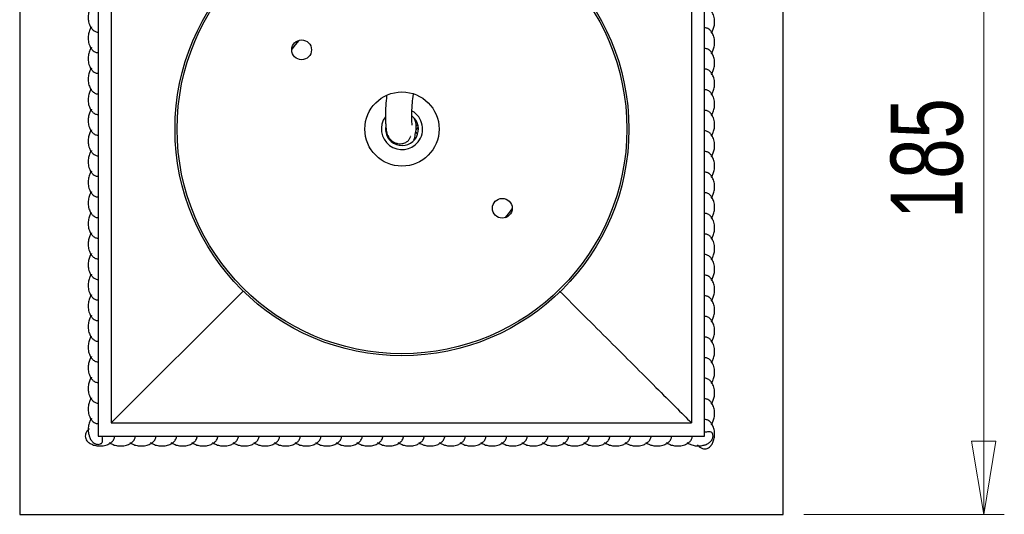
# Model space of a CAD drawing. Header units: millimetres. Extents: x 694 to 858, y 280 to 564.
# Tile 7 of 8: x 694 to 742, y 515 to 539. Entities that reach past the tile are written whole.
import ezdxf

# ---------------------------------------------------------------- set-up
doc = ezdxf.new("R2010")
doc.units = ezdxf.units.MM
doc.styles.add('SLDTEXTSTYLE0', font='TXT', dxfattribs={"width": 0.75})
doc.dimstyles.new('SLDDIMSTYLE0', dxfattribs={"dimtxt": 3.5, "dimasz": 3.556, "dimexe": 0, "dimexo": 0.0625, "dimgap": 0.875, "dimtad": 1, "dimdec": 0, "dimlfac": 5, "dimrnd": 1e-09, "dimzin": 12, "dimdsep": 46, "dimtxsty": 'SLDTEXTSTYLE0', "dimblk1": 'CLOSED', "dimblk2": 'CLOSED', "dimsah": 1, "dimcen": 0.09, "dimadec": 0, "dimazin": 3, "dimtfac": 1, "dimtdec": 0, "dimtofl": 0, "dimtmove": 0, "dimatfit": 3, "dimldrblk": 'CLOSED', "dimfxl": 0, "dimfrac": 2, "dimtolj": 1, "dimtzin": 12, "dimarcsym": 0})

# ---------------------------------------------------------------- blocks, each defined once
blk = doc.blocks.new('_Closed')
at = {"color": 0, "linetype": 'ByBlock', "lineweight": -2}
for p, q in [((-1, 0.166667), (0, 0)), ((-1, 0.166667), (-1, -0.166667)), ((0, 0), (-1, -0.166667)), ((0, 0), (-1, 0))]:
    blk.add_line(p, q, dxfattribs=at)
blk = doc.blocks.new('_D_2')
at = {"color": 7, "linetype": 'Continuous', "lineweight": 0}
for p, q in [((732.056, 551.96), (741.78, 551.96)), ((740.78, 514.96), (740.78, 551.96)), ((732.056, 514.96), (741.78, 514.96))]:
    blk.add_line(p, q, dxfattribs=at)
at = {"color": 7, "linetype": 'Continuous', "lineweight": 18, "xscale": 3.556, "yscale": 3.556}
for p, rotation in [((740.78, 551.96, -65.657), 90.00000000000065), ((740.78, 514.96, -65.657), 270.0000000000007)]:
    blk.add_blockref('_Closed', p, dxfattribs=dict(at, rotation=rotation))
at = {"color": 7, "linetype": 'Continuous', "lineweight": 18, "insert": (736.269, 529.289), "char_height": 3.5, "attachment_point": 1, "rotation": 90, "style": 'SLDTEXTSTYLE0'}
blk.add_mtext('185', dxfattribs=at)

msp = doc.modelspace()

# ---------------------------------------------------------------- linework, layer by layer
at = {"color": 7, "linetype": 'Continuous', "lineweight": 25}
for p, q in [((694.056, 551.96), (694.056, 514.96)), ((731.056, 514.96), (731.056, 551.96)), ((697.856, 548.16), (697.856, 518.76)), ((727.256, 518.76), (727.256, 548.16)), ((698.493, 547.524), (698.493, 519.397)), ((726.62, 547.524), (726.62, 519.397)), ((711.766, 533.586), (711.828, 533.543)), ((713.264, 533.613), (713.366, 533.718)), ((713.276, 533.809), (713.352, 533.878)), ((713.288, 533.669), (713.363, 533.745)), ((711.856, 533.463), (711.817, 533.428)), ((711.901, 533.36), (711.882, 533.305)), ((713.346, 533.424), (713.251, 533.519)), ((711.039, 532.732), (711.016, 532.699)), ((717.763, 529.561), (717.928, 529.779)), ((717.589, 529.35), (717.763, 529.561)), ((698.493, 519.397), (704.901, 525.805)), ((698.493, 519.397), (726.62, 519.397)), ((697.856, 518.76), (727.256, 518.76)), ((694.056, 514.96), (731.056, 514.96))]:
    msp.add_line(p, q, dxfattribs=at)
at = {"color": 7, "linetype": 'Continuous', "lineweight": 25, "flags": 128}
msp.add_lwpolyline([(707.581, 537.956), (707.406, 537.745), (707.241, 537.527)], dxfattribs=at)
at = {"color": 7, "linetype": 'Continuous', "lineweight": 25}
for centre, radius in [((712.585, 533.653), 11), ((712.585, 533.653), 10.9), ((707.72, 537.497), 0.48), ((712.585, 533.653), 1.8), ((717.449, 529.809), 0.48)]:
    msp.add_circle(centre, radius, dxfattribs=at)
for radius, start, end in [(1, 321.6829, 60.5316), (1, 143.3421, 321.6829), (0.8, 169.0289, 52.13)]:
    msp.add_arc((712.585, 533.653), radius, start, end, dxfattribs=at)
for points, knots in [([(697.541, 539.612), (697.533, 539.603), (697.485, 539.549), (697.427, 539.416), (697.374, 539.211), (697.37, 538.972), (697.418, 538.746), (697.507, 538.566), (697.604, 538.455), (697.693, 538.396), (697.771, 538.363), (697.827, 538.358), (697.856, 538.356)], [0, 0, 0, 0, 0.021964, 0.139227, 0.28464, 0.450749, 0.622429, 0.749892, 0.847464, 0.90172, 0.947871, 1, 1, 1, 1]), ([(727.571, 538.308), (727.579, 538.317), (727.628, 538.371), (727.685, 538.505), (727.739, 538.71), (727.743, 538.949), (727.695, 539.175), (727.606, 539.355), (727.509, 539.466), (727.42, 539.525), (727.341, 539.558), (727.286, 539.562), (727.256, 539.565)], [0, 0, 0, 0, 0.022998, 0.140136, 0.285396, 0.45133, 0.622828, 0.750156, 0.847625, 0.901823, 0.947926, 1, 1, 1, 1]), ([(697.541, 538.612), (697.533, 538.603), (697.485, 538.549), (697.427, 538.416), (697.374, 538.211), (697.37, 537.972), (697.418, 537.746), (697.507, 537.566), (697.604, 537.455), (697.693, 537.396), (697.771, 537.363), (697.827, 537.358), (697.856, 537.356)], [0, 0, 0, 0, 0.021964, 0.139227, 0.28464, 0.450749, 0.622429, 0.749892, 0.847464, 0.90172, 0.947871, 1, 1, 1, 1]), ([(727.571, 537.308), (727.579, 537.317), (727.628, 537.371), (727.685, 537.505), (727.739, 537.71), (727.743, 537.949), (727.695, 538.175), (727.606, 538.355), (727.509, 538.466), (727.42, 538.525), (727.341, 538.558), (727.286, 538.562), (727.256, 538.565)], [0, 0, 0, 0, 0.022998, 0.140136, 0.285396, 0.45133, 0.622828, 0.750156, 0.847625, 0.901823, 0.947926, 1, 1, 1, 1]), ([(697.541, 537.612), (697.533, 537.603), (697.485, 537.549), (697.427, 537.416), (697.374, 537.211), (697.37, 536.972), (697.418, 536.746), (697.507, 536.566), (697.604, 536.455), (697.693, 536.396), (697.771, 536.363), (697.827, 536.358), (697.856, 536.356)], [0, 0, 0, 0, 0.021964, 0.139227, 0.28464, 0.450749, 0.622429, 0.749892, 0.847464, 0.90172, 0.947871, 1, 1, 1, 1]), ([(727.571, 536.308), (727.579, 536.317), (727.628, 536.371), (727.685, 536.505), (727.739, 536.71), (727.743, 536.949), (727.695, 537.175), (727.606, 537.355), (727.509, 537.466), (727.42, 537.525), (727.341, 537.558), (727.286, 537.562), (727.256, 537.565)], [0, 0, 0, 0, 0.022998, 0.140136, 0.285396, 0.45133, 0.622828, 0.750156, 0.847625, 0.901823, 0.947926, 1, 1, 1, 1]), ([(697.541, 536.612), (697.533, 536.603), (697.485, 536.549), (697.427, 536.416), (697.374, 536.211), (697.37, 535.972), (697.418, 535.746), (697.507, 535.566), (697.604, 535.455), (697.693, 535.396), (697.771, 535.363), (697.827, 535.358), (697.856, 535.356)], [0, 0, 0, 0, 0.021964, 0.139227, 0.28464, 0.450749, 0.622429, 0.749892, 0.847464, 0.90172, 0.947871, 1, 1, 1, 1]), ([(727.571, 535.308), (727.579, 535.317), (727.628, 535.371), (727.685, 535.505), (727.739, 535.71), (727.743, 535.949), (727.695, 536.175), (727.606, 536.355), (727.509, 536.466), (727.42, 536.525), (727.341, 536.558), (727.286, 536.562), (727.256, 536.565)], [0, 0, 0, 0, 0.022998, 0.140136, 0.285396, 0.45133, 0.622828, 0.750156, 0.847625, 0.901823, 0.947926, 1, 1, 1, 1]), ([(697.541, 535.612), (697.533, 535.603), (697.485, 535.549), (697.427, 535.416), (697.374, 535.211), (697.37, 534.972), (697.418, 534.746), (697.507, 534.566), (697.604, 534.455), (697.693, 534.396), (697.771, 534.363), (697.827, 534.358), (697.856, 534.356)], [0, 0, 0, 0, 0.021964, 0.139227, 0.28464, 0.450749, 0.622429, 0.749892, 0.847464, 0.90172, 0.947871, 1, 1, 1, 1]), ([(727.571, 534.308), (727.579, 534.317), (727.628, 534.371), (727.685, 534.505), (727.739, 534.71), (727.743, 534.949), (727.695, 535.175), (727.606, 535.355), (727.509, 535.466), (727.42, 535.525), (727.341, 535.558), (727.286, 535.562), (727.256, 535.565)], [0, 0, 0, 0, 0.022998, 0.140136, 0.285396, 0.45133, 0.622828, 0.750156, 0.847625, 0.901823, 0.947926, 1, 1, 1, 1]), ([(711.843, 535.265), (711.826, 535.107), (711.791, 534.77), (711.785, 534.347), (711.79, 534.032), (711.803, 533.764), (711.825, 533.538), (711.896, 533.299), (712.046, 533.109), (712.2, 533.004), (712.359, 532.949), (712.518, 532.937), (712.641, 532.955), (712.78, 533.002), (712.89, 533.088), (712.961, 533.188), (713.011, 533.276), (713.007, 533.288), (713.005, 533.293)], [0, 0, 0, 0, 0.081786, 0.175032, 0.219135, 0.26303, 0.35099, 0.433348, 0.474286, 0.513503, 0.545242, 0.570978, 0.597441, 0.627723, 0.707351, 0.819541, 0.935445, 1, 1, 1, 1]), ([(713.076, 533.848), (713.077, 533.846), (713.083, 533.836), (713.074, 533.912), (713.068, 534.076), (713.064, 534.315), (713.07, 534.598), (713.085, 534.951), (713.125, 535.199), (713.149, 535.344)], [0, 0, 0, 0, 0.036536, 0.167386, 0.30494, 0.446131, 0.598401, 0.765488, 1, 1, 1, 1]), ([(697.541, 534.612), (697.533, 534.603), (697.485, 534.549), (697.427, 534.416), (697.374, 534.211), (697.37, 533.972), (697.418, 533.746), (697.507, 533.566), (697.604, 533.455), (697.693, 533.396), (697.771, 533.363), (697.827, 533.358), (697.856, 533.356)], [0, 0, 0, 0, 0.021964, 0.139227, 0.28464, 0.450749, 0.622429, 0.749892, 0.847464, 0.90172, 0.947871, 1, 1, 1, 1]), ([(727.571, 533.308), (727.579, 533.317), (727.628, 533.371), (727.685, 533.505), (727.739, 533.71), (727.743, 533.949), (727.695, 534.175), (727.606, 534.355), (727.509, 534.466), (727.42, 534.525), (727.341, 534.558), (727.286, 534.562), (727.256, 534.565)], [0, 0, 0, 0, 0.022998, 0.140136, 0.285396, 0.45133, 0.622828, 0.750156, 0.847625, 0.901823, 0.947926, 1, 1, 1, 1]), ([(713.168, 533.128), (713.191, 533.217), (713.24, 533.408), (713.279, 533.631), (713.28, 533.903), (713.215, 534.086), (713.151, 534.222), (713.078, 534.277), (713.066, 534.286)], [0, 0, 0, 0, 0.257255, 0.555307, 0.718499, 0.89534, 0.982555, 1, 1, 1, 1]), ([(697.541, 533.612), (697.533, 533.603), (697.485, 533.549), (697.427, 533.416), (697.374, 533.211), (697.37, 532.972), (697.418, 532.746), (697.507, 532.566), (697.604, 532.455), (697.693, 532.396), (697.771, 532.363), (697.827, 532.358), (697.856, 532.356)], [0, 0, 0, 0, 0.021964, 0.139227, 0.28464, 0.450749, 0.622429, 0.749892, 0.847464, 0.90172, 0.947871, 1, 1, 1, 1]), ([(727.571, 532.308), (727.579, 532.317), (727.628, 532.371), (727.685, 532.505), (727.739, 532.71), (727.743, 532.949), (727.695, 533.175), (727.606, 533.355), (727.509, 533.466), (727.42, 533.525), (727.341, 533.558), (727.286, 533.562), (727.256, 533.565)], [0, 0, 0, 0, 0.022998, 0.140136, 0.285396, 0.45133, 0.622828, 0.750156, 0.847625, 0.901823, 0.947926, 1, 1, 1, 1]), ([(697.541, 532.612), (697.533, 532.603), (697.485, 532.549), (697.427, 532.416), (697.374, 532.211), (697.37, 531.972), (697.418, 531.746), (697.507, 531.566), (697.604, 531.455), (697.693, 531.396), (697.771, 531.363), (697.827, 531.358), (697.856, 531.356)], [0, 0, 0, 0, 0.021964, 0.139227, 0.28464, 0.450749, 0.622429, 0.749892, 0.847464, 0.90172, 0.947871, 1, 1, 1, 1]), ([(727.571, 531.308), (727.579, 531.317), (727.628, 531.371), (727.685, 531.505), (727.739, 531.71), (727.743, 531.949), (727.695, 532.175), (727.606, 532.355), (727.509, 532.466), (727.42, 532.525), (727.341, 532.558), (727.286, 532.562), (727.256, 532.565)], [0, 0, 0, 0, 0.022998, 0.140136, 0.285396, 0.45133, 0.622828, 0.750156, 0.847625, 0.901823, 0.947926, 1, 1, 1, 1]), ([(697.541, 531.612), (697.533, 531.603), (697.485, 531.549), (697.427, 531.416), (697.374, 531.211), (697.37, 530.972), (697.418, 530.746), (697.507, 530.566), (697.604, 530.455), (697.693, 530.396), (697.771, 530.363), (697.827, 530.358), (697.856, 530.356)], [0, 0, 0, 0, 0.021964, 0.139227, 0.28464, 0.450749, 0.622429, 0.749892, 0.847464, 0.90172, 0.947871, 1, 1, 1, 1]), ([(727.571, 530.308), (727.579, 530.317), (727.628, 530.371), (727.685, 530.505), (727.739, 530.71), (727.743, 530.949), (727.695, 531.175), (727.606, 531.355), (727.509, 531.466), (727.42, 531.525), (727.341, 531.558), (727.286, 531.562), (727.256, 531.565)], [0, 0, 0, 0, 0.022998, 0.140136, 0.285396, 0.45133, 0.622828, 0.750156, 0.847625, 0.901823, 0.947926, 1, 1, 1, 1]), ([(697.541, 530.612), (697.533, 530.603), (697.485, 530.549), (697.427, 530.416), (697.374, 530.211), (697.37, 529.972), (697.418, 529.746), (697.507, 529.566), (697.604, 529.455), (697.693, 529.396), (697.771, 529.363), (697.827, 529.358), (697.856, 529.356)], [0, 0, 0, 0, 0.021964, 0.139227, 0.28464, 0.450749, 0.622429, 0.749892, 0.847464, 0.90172, 0.947871, 1, 1, 1, 1]), ([(727.571, 529.308), (727.579, 529.317), (727.628, 529.371), (727.685, 529.505), (727.739, 529.71), (727.743, 529.949), (727.695, 530.175), (727.606, 530.355), (727.509, 530.466), (727.42, 530.525), (727.341, 530.558), (727.286, 530.562), (727.256, 530.565)], [0, 0, 0, 0, 0.022998, 0.140136, 0.285396, 0.45133, 0.622828, 0.750156, 0.847625, 0.901823, 0.947926, 1, 1, 1, 1]), ([(697.541, 529.612), (697.533, 529.603), (697.485, 529.549), (697.427, 529.416), (697.374, 529.211), (697.37, 528.972), (697.418, 528.746), (697.507, 528.566), (697.604, 528.455), (697.693, 528.396), (697.771, 528.363), (697.827, 528.358), (697.856, 528.356)], [0, 0, 0, 0, 0.021964, 0.139227, 0.28464, 0.450749, 0.622429, 0.749892, 0.847464, 0.90172, 0.947871, 1, 1, 1, 1]), ([(727.571, 528.308), (727.579, 528.317), (727.628, 528.371), (727.685, 528.505), (727.739, 528.71), (727.743, 528.949), (727.695, 529.175), (727.606, 529.355), (727.509, 529.466), (727.42, 529.525), (727.341, 529.558), (727.286, 529.562), (727.256, 529.565)], [0, 0, 0, 0, 0.022998, 0.140136, 0.285396, 0.45133, 0.622828, 0.750156, 0.847625, 0.901823, 0.947926, 1, 1, 1, 1]), ([(697.541, 528.612), (697.533, 528.603), (697.485, 528.549), (697.427, 528.416), (697.374, 528.211), (697.37, 527.972), (697.418, 527.746), (697.507, 527.566), (697.604, 527.455), (697.693, 527.396), (697.771, 527.363), (697.827, 527.358), (697.856, 527.356)], [0, 0, 0, 0, 0.021964, 0.139227, 0.28464, 0.450749, 0.622429, 0.749892, 0.847464, 0.90172, 0.947871, 1, 1, 1, 1]), ([(727.571, 527.308), (727.579, 527.317), (727.628, 527.371), (727.685, 527.505), (727.739, 527.71), (727.743, 527.949), (727.695, 528.175), (727.606, 528.355), (727.509, 528.466), (727.42, 528.525), (727.341, 528.558), (727.286, 528.562), (727.256, 528.565)], [0, 0, 0, 0, 0.022998, 0.140136, 0.285396, 0.45133, 0.622828, 0.750156, 0.847625, 0.901823, 0.947926, 1, 1, 1, 1]), ([(697.541, 527.612), (697.533, 527.603), (697.485, 527.549), (697.427, 527.416), (697.374, 527.211), (697.37, 526.972), (697.418, 526.746), (697.507, 526.566), (697.604, 526.455), (697.693, 526.396), (697.771, 526.363), (697.827, 526.358), (697.856, 526.356)], [0, 0, 0, 0, 0.021964, 0.139227, 0.28464, 0.450749, 0.622429, 0.749892, 0.847464, 0.90172, 0.947871, 1, 1, 1, 1]), ([(727.571, 526.308), (727.579, 526.317), (727.628, 526.371), (727.685, 526.505), (727.739, 526.71), (727.743, 526.949), (727.695, 527.175), (727.606, 527.355), (727.509, 527.466), (727.42, 527.525), (727.341, 527.558), (727.286, 527.562), (727.256, 527.565)], [0, 0, 0, 0, 0.022998, 0.140136, 0.285396, 0.45133, 0.622828, 0.750156, 0.847625, 0.901823, 0.947926, 1, 1, 1, 1]), ([(697.541, 526.612), (697.533, 526.603), (697.485, 526.549), (697.427, 526.416), (697.374, 526.211), (697.37, 525.972), (697.418, 525.746), (697.507, 525.566), (697.604, 525.455), (697.693, 525.396), (697.771, 525.363), (697.827, 525.358), (697.856, 525.356)], [0, 0, 0, 0, 0.021964, 0.139227, 0.28464, 0.450749, 0.622429, 0.749892, 0.847464, 0.90172, 0.947871, 1, 1, 1, 1]), ([(727.571, 525.308), (727.579, 525.317), (727.628, 525.371), (727.685, 525.505), (727.739, 525.71), (727.743, 525.949), (727.695, 526.175), (727.606, 526.355), (727.509, 526.466), (727.42, 526.525), (727.341, 526.558), (727.286, 526.562), (727.256, 526.565)], [0, 0, 0, 0, 0.022998, 0.140136, 0.285396, 0.45133, 0.622828, 0.750156, 0.847625, 0.901823, 0.947926, 1, 1, 1, 1]), ([(697.541, 525.612), (697.533, 525.603), (697.485, 525.549), (697.427, 525.416), (697.374, 525.211), (697.37, 524.972), (697.418, 524.746), (697.507, 524.566), (697.604, 524.455), (697.693, 524.396), (697.771, 524.363), (697.827, 524.358), (697.856, 524.356)], [0, 0, 0, 0, 0.021964, 0.139227, 0.28464, 0.450749, 0.622429, 0.749892, 0.847464, 0.90172, 0.947871, 1, 1, 1, 1]), ([(720.227, 525.79), (720.624, 525.393), (721.463, 524.554), (722.663, 523.354), (723.84, 522.177), (724.912, 521.105), (725.865, 520.152), (726.37, 519.647), (726.62, 519.397)], [0, 0, 0, 0, 0.149164, 0.315808, 0.48317, 0.657891, 0.830608, 1, 1, 1, 1]), ([(727.571, 524.308), (727.579, 524.317), (727.628, 524.371), (727.685, 524.505), (727.739, 524.71), (727.743, 524.949), (727.695, 525.175), (727.606, 525.355), (727.509, 525.466), (727.42, 525.525), (727.341, 525.558), (727.286, 525.562), (727.256, 525.565)], [0, 0, 0, 0, 0.022998, 0.140136, 0.285396, 0.45133, 0.622828, 0.750156, 0.847625, 0.901823, 0.947926, 1, 1, 1, 1]), ([(697.541, 524.612), (697.533, 524.603), (697.485, 524.549), (697.427, 524.416), (697.374, 524.211), (697.37, 523.972), (697.418, 523.746), (697.507, 523.566), (697.604, 523.455), (697.693, 523.396), (697.771, 523.363), (697.827, 523.358), (697.856, 523.356)], [0, 0, 0, 0, 0.021964, 0.139227, 0.28464, 0.450749, 0.622429, 0.749892, 0.847464, 0.90172, 0.947871, 1, 1, 1, 1]), ([(727.571, 523.308), (727.579, 523.317), (727.628, 523.371), (727.685, 523.505), (727.739, 523.71), (727.743, 523.949), (727.695, 524.175), (727.606, 524.355), (727.509, 524.466), (727.42, 524.525), (727.341, 524.558), (727.286, 524.562), (727.256, 524.565)], [0, 0, 0, 0, 0.022998, 0.140136, 0.285396, 0.45133, 0.622828, 0.750156, 0.847625, 0.901823, 0.947926, 1, 1, 1, 1]), ([(697.541, 523.612), (697.533, 523.603), (697.485, 523.549), (697.427, 523.416), (697.374, 523.211), (697.37, 522.972), (697.418, 522.746), (697.507, 522.566), (697.604, 522.455), (697.693, 522.396), (697.771, 522.363), (697.827, 522.358), (697.856, 522.356)], [0, 0, 0, 0, 0.021964, 0.139227, 0.28464, 0.450749, 0.622429, 0.749892, 0.847464, 0.90172, 0.947871, 1, 1, 1, 1]), ([(727.571, 522.308), (727.579, 522.317), (727.628, 522.371), (727.685, 522.505), (727.739, 522.71), (727.743, 522.949), (727.695, 523.175), (727.606, 523.355), (727.509, 523.466), (727.42, 523.525), (727.341, 523.558), (727.286, 523.562), (727.256, 523.565)], [0, 0, 0, 0, 0.022998, 0.140136, 0.285396, 0.45133, 0.622828, 0.750156, 0.847625, 0.901823, 0.947926, 1, 1, 1, 1]), ([(697.541, 522.612), (697.533, 522.603), (697.485, 522.549), (697.427, 522.416), (697.374, 522.211), (697.37, 521.972), (697.418, 521.746), (697.507, 521.566), (697.604, 521.455), (697.693, 521.396), (697.771, 521.363), (697.827, 521.358), (697.856, 521.356)], [0, 0, 0, 0, 0.021964, 0.139227, 0.28464, 0.450749, 0.622429, 0.749892, 0.847464, 0.90172, 0.947871, 1, 1, 1, 1]), ([(727.571, 521.308), (727.579, 521.317), (727.628, 521.371), (727.685, 521.505), (727.739, 521.71), (727.743, 521.949), (727.695, 522.175), (727.606, 522.355), (727.509, 522.466), (727.42, 522.525), (727.341, 522.558), (727.286, 522.562), (727.256, 522.565)], [0, 0, 0, 0, 0.022998, 0.140136, 0.285396, 0.45133, 0.622828, 0.750156, 0.847625, 0.901823, 0.947926, 1, 1, 1, 1]), ([(697.541, 521.612), (697.533, 521.603), (697.485, 521.549), (697.427, 521.416), (697.374, 521.211), (697.37, 520.972), (697.418, 520.746), (697.507, 520.566), (697.604, 520.455), (697.693, 520.396), (697.771, 520.363), (697.827, 520.358), (697.856, 520.356)], [0, 0, 0, 0, 0.021964, 0.139227, 0.28464, 0.450749, 0.622429, 0.749892, 0.847464, 0.90172, 0.947871, 1, 1, 1, 1]), ([(727.571, 520.308), (727.579, 520.317), (727.628, 520.371), (727.685, 520.505), (727.739, 520.71), (727.743, 520.949), (727.695, 521.175), (727.606, 521.355), (727.509, 521.466), (727.42, 521.525), (727.341, 521.558), (727.286, 521.562), (727.256, 521.565)], [0, 0, 0, 0, 0.0229977, 0.1401364, 0.2853958, 0.4513296, 0.6228276, 0.750156, 0.8476247, 0.9018235, 0.9479258, 1, 1, 1, 1]), ([(697.541, 520.612), (697.533, 520.603), (697.485, 520.549), (697.427, 520.416), (697.374, 520.211), (697.37, 519.972), (697.418, 519.746), (697.507, 519.566), (697.604, 519.455), (697.693, 519.396), (697.771, 519.363), (697.827, 519.358), (697.856, 519.356)], [0, 0, 0, 0, 0.021964, 0.139227, 0.28464, 0.450749, 0.622429, 0.749892, 0.847464, 0.90172, 0.947871, 1, 1, 1, 1]), ([(727.571, 519.308), (727.579, 519.317), (727.628, 519.371), (727.685, 519.505), (727.739, 519.71), (727.743, 519.949), (727.695, 520.175), (727.606, 520.355), (727.509, 520.466), (727.42, 520.525), (727.341, 520.558), (727.286, 520.562), (727.256, 520.565)], [0, 0, 0, 0, 0.022998, 0.140136, 0.285396, 0.45133, 0.622828, 0.750156, 0.847625, 0.901823, 0.947926, 1, 1, 1, 1]), ([(697.541, 519.612), (697.533, 519.603), (697.485, 519.549), (697.427, 519.416), (697.375, 519.211), (697.365, 518.994), (697.403, 518.855), (697.419, 518.795)], [0, 0, 0, 0, 0.038183, 0.242033, 0.49482, 0.783585, 1, 1, 1, 1]), ([(727.571, 518.308), (727.579, 518.317), (727.628, 518.371), (727.685, 518.505), (727.739, 518.71), (727.743, 518.949), (727.695, 519.175), (727.606, 519.355), (727.509, 519.466), (727.42, 519.525), (727.341, 519.558), (727.286, 519.562), (727.256, 519.565)], [0, 0, 0, 0, 0.022998, 0.140136, 0.285396, 0.45133, 0.622828, 0.750156, 0.847625, 0.901823, 0.947926, 1, 1, 1, 1]), ([(697.433, 519.1), (697.42, 519.09), (697.365, 519.052), (697.286, 518.965), (697.231, 518.829), (697.233, 518.693), (697.278, 518.576), (697.339, 518.491), (697.389, 518.458), (697.405, 518.447)], [0, 0, 0, 0, 0.063414, 0.254514, 0.446776, 0.612069, 0.765564, 0.928413, 1, 1, 1, 1]), ([(697.404, 518.446), (697.413, 518.438), (697.467, 518.389), (697.601, 518.331), (697.806, 518.278), (698.045, 518.274), (698.271, 518.322), (698.451, 518.411), (698.562, 518.508), (698.621, 518.597), (698.654, 518.675), (698.658, 518.731), (698.661, 518.76)], [0, 0, 0, 0, 0.022998, 0.140136, 0.285396, 0.45133, 0.622828, 0.750156, 0.847625, 0.901823, 0.947926, 1, 1, 1, 1]), ([(697.419, 518.795), (697.423, 518.773), (697.44, 518.688), (697.508, 518.566), (697.604, 518.455), (697.693, 518.396), (697.771, 518.363), (697.827, 518.358), (697.856, 518.356)], [0, 0, 0, 0, 0.111096, 0.411178, 0.640888, 0.768622, 0.877274, 1, 1, 1, 1]), ([(697.975, 518.383), (697.989, 518.388), (698.028, 518.4), (698.061, 518.45), (698.076, 518.527), (698.071, 518.625), (698.06, 518.705), (698.056, 518.751), (698.055, 518.76)], [0, 0, 0, 0, 0.120305, 0.327385, 0.53336, 0.736164, 0.94631, 1, 1, 1, 1]), ([(698.404, 518.446), (698.413, 518.438), (698.467, 518.389), (698.601, 518.331), (698.806, 518.278), (699.045, 518.274), (699.271, 518.322), (699.451, 518.411), (699.562, 518.508), (699.621, 518.597), (699.654, 518.675), (699.658, 518.731), (699.661, 518.76)], [0, 0, 0, 0, 0.022998, 0.140136, 0.285396, 0.45133, 0.622828, 0.750156, 0.847625, 0.901823, 0.947926, 1, 1, 1, 1]), ([(699.404, 518.446), (699.413, 518.438), (699.467, 518.389), (699.601, 518.331), (699.806, 518.278), (700.045, 518.274), (700.271, 518.322), (700.451, 518.411), (700.562, 518.508), (700.621, 518.597), (700.654, 518.675), (700.658, 518.731), (700.661, 518.76)], [0, 0, 0, 0, 0.022998, 0.140136, 0.285396, 0.45133, 0.622828, 0.750156, 0.847625, 0.901823, 0.947926, 1, 1, 1, 1]), ([(700.404, 518.446), (700.413, 518.438), (700.467, 518.389), (700.601, 518.331), (700.806, 518.278), (701.045, 518.274), (701.271, 518.322), (701.451, 518.411), (701.562, 518.508), (701.621, 518.597), (701.654, 518.675), (701.658, 518.731), (701.661, 518.76)], [0, 0, 0, 0, 0.022998, 0.140136, 0.285396, 0.45133, 0.622828, 0.750156, 0.847625, 0.901823, 0.947926, 1, 1, 1, 1]), ([(701.404, 518.446), (701.413, 518.438), (701.467, 518.389), (701.601, 518.331), (701.806, 518.278), (702.045, 518.274), (702.271, 518.322), (702.451, 518.411), (702.562, 518.508), (702.621, 518.597), (702.654, 518.675), (702.658, 518.731), (702.661, 518.76)], [0, 0, 0, 0, 0.022998, 0.140136, 0.285396, 0.45133, 0.622828, 0.750156, 0.847625, 0.901823, 0.947926, 1, 1, 1, 1]), ([(702.404, 518.446), (702.413, 518.438), (702.467, 518.389), (702.601, 518.331), (702.806, 518.278), (703.045, 518.274), (703.271, 518.322), (703.451, 518.411), (703.562, 518.508), (703.621, 518.597), (703.654, 518.675), (703.658, 518.731), (703.661, 518.76)], [0, 0, 0, 0, 0.022998, 0.140136, 0.285396, 0.45133, 0.622828, 0.750156, 0.847625, 0.901823, 0.947926, 1, 1, 1, 1]), ([(703.404, 518.446), (703.413, 518.438), (703.467, 518.389), (703.601, 518.331), (703.806, 518.278), (704.045, 518.274), (704.271, 518.322), (704.451, 518.411), (704.562, 518.508), (704.621, 518.597), (704.654, 518.675), (704.658, 518.731), (704.661, 518.76)], [0, 0, 0, 0, 0.022998, 0.140136, 0.285396, 0.45133, 0.622828, 0.750156, 0.847625, 0.901823, 0.947926, 1, 1, 1, 1]), ([(704.404, 518.446), (704.413, 518.438), (704.467, 518.389), (704.601, 518.331), (704.806, 518.278), (705.045, 518.274), (705.271, 518.322), (705.451, 518.411), (705.562, 518.508), (705.621, 518.597), (705.654, 518.675), (705.658, 518.731), (705.661, 518.76)], [0, 0, 0, 0, 0.022998, 0.140136, 0.285396, 0.45133, 0.622828, 0.750156, 0.847625, 0.901823, 0.947926, 1, 1, 1, 1]), ([(705.404, 518.446), (705.413, 518.438), (705.467, 518.389), (705.601, 518.331), (705.806, 518.278), (706.045, 518.274), (706.271, 518.322), (706.451, 518.411), (706.562, 518.508), (706.621, 518.597), (706.654, 518.675), (706.658, 518.731), (706.661, 518.76)], [0, 0, 0, 0, 0.022998, 0.140136, 0.285396, 0.45133, 0.622828, 0.750156, 0.847625, 0.901823, 0.947926, 1, 1, 1, 1]), ([(706.404, 518.446), (706.413, 518.438), (706.467, 518.389), (706.601, 518.331), (706.806, 518.278), (707.045, 518.274), (707.271, 518.322), (707.451, 518.411), (707.562, 518.508), (707.621, 518.597), (707.654, 518.675), (707.658, 518.731), (707.661, 518.76)], [0, 0, 0, 0, 0.022998, 0.140136, 0.285396, 0.45133, 0.622828, 0.750156, 0.847625, 0.901823, 0.947926, 1, 1, 1, 1]), ([(707.404, 518.446), (707.413, 518.438), (707.467, 518.389), (707.601, 518.331), (707.806, 518.278), (708.045, 518.274), (708.271, 518.322), (708.451, 518.411), (708.562, 518.508), (708.621, 518.597), (708.654, 518.675), (708.658, 518.731), (708.661, 518.76)], [0, 0, 0, 0, 0.022998, 0.140136, 0.285396, 0.45133, 0.622828, 0.750156, 0.847625, 0.901823, 0.947926, 1, 1, 1, 1]), ([(708.404, 518.446), (708.413, 518.438), (708.467, 518.389), (708.601, 518.331), (708.806, 518.278), (709.045, 518.274), (709.271, 518.322), (709.451, 518.411), (709.562, 518.508), (709.621, 518.597), (709.654, 518.675), (709.658, 518.731), (709.661, 518.76)], [0, 0, 0, 0, 0.022998, 0.140136, 0.285396, 0.45133, 0.622828, 0.750156, 0.847625, 0.901823, 0.947926, 1, 1, 1, 1]), ([(709.404, 518.446), (709.413, 518.438), (709.467, 518.389), (709.601, 518.331), (709.806, 518.278), (710.045, 518.274), (710.271, 518.322), (710.451, 518.411), (710.562, 518.508), (710.621, 518.597), (710.654, 518.675), (710.658, 518.731), (710.661, 518.76)], [0, 0, 0, 0, 0.022998, 0.140136, 0.285396, 0.45133, 0.622828, 0.750156, 0.847625, 0.901823, 0.947926, 1, 1, 1, 1]), ([(710.404, 518.446), (710.413, 518.438), (710.467, 518.389), (710.601, 518.331), (710.806, 518.278), (711.045, 518.274), (711.271, 518.322), (711.451, 518.411), (711.562, 518.508), (711.621, 518.597), (711.654, 518.675), (711.658, 518.731), (711.661, 518.76)], [0, 0, 0, 0, 0.0229977, 0.1401364, 0.2853958, 0.4513296, 0.6228276, 0.750156, 0.8476247, 0.9018235, 0.9479258, 1, 1, 1, 1]), ([(711.404, 518.446), (711.413, 518.438), (711.467, 518.389), (711.601, 518.331), (711.806, 518.278), (712.045, 518.274), (712.271, 518.322), (712.451, 518.411), (712.562, 518.508), (712.621, 518.597), (712.654, 518.675), (712.658, 518.731), (712.661, 518.76)], [0, 0, 0, 0, 0.022998, 0.140136, 0.285396, 0.45133, 0.622828, 0.750156, 0.847625, 0.901823, 0.947926, 1, 1, 1, 1]), ([(712.404, 518.446), (712.413, 518.438), (712.467, 518.389), (712.601, 518.331), (712.806, 518.278), (713.045, 518.274), (713.271, 518.322), (713.451, 518.411), (713.562, 518.508), (713.621, 518.597), (713.654, 518.675), (713.658, 518.731), (713.661, 518.76)], [0, 0, 0, 0, 0.022998, 0.140136, 0.285396, 0.45133, 0.622828, 0.750156, 0.847625, 0.901823, 0.947926, 1, 1, 1, 1]), ([(713.404, 518.446), (713.413, 518.438), (713.467, 518.389), (713.601, 518.331), (713.806, 518.278), (714.045, 518.274), (714.271, 518.322), (714.451, 518.411), (714.562, 518.508), (714.621, 518.597), (714.654, 518.675), (714.658, 518.731), (714.661, 518.76)], [0, 0, 0, 0, 0.022998, 0.140136, 0.285396, 0.45133, 0.622828, 0.750156, 0.847625, 0.901823, 0.947926, 1, 1, 1, 1]), ([(714.404, 518.446), (714.413, 518.438), (714.467, 518.389), (714.601, 518.331), (714.806, 518.278), (715.045, 518.274), (715.271, 518.322), (715.451, 518.411), (715.562, 518.508), (715.621, 518.597), (715.654, 518.675), (715.658, 518.731), (715.661, 518.76)], [0, 0, 0, 0, 0.022998, 0.140136, 0.285396, 0.45133, 0.622828, 0.750156, 0.847625, 0.901823, 0.947926, 1, 1, 1, 1]), ([(715.404, 518.446), (715.413, 518.438), (715.467, 518.389), (715.601, 518.331), (715.806, 518.278), (716.045, 518.274), (716.271, 518.322), (716.451, 518.411), (716.562, 518.508), (716.621, 518.597), (716.654, 518.675), (716.658, 518.731), (716.661, 518.76)], [0, 0, 0, 0, 0.022998, 0.140136, 0.285396, 0.45133, 0.622828, 0.750156, 0.847625, 0.901823, 0.947926, 1, 1, 1, 1]), ([(716.404, 518.446), (716.413, 518.438), (716.467, 518.389), (716.601, 518.331), (716.806, 518.278), (717.045, 518.274), (717.271, 518.322), (717.451, 518.411), (717.562, 518.508), (717.621, 518.597), (717.654, 518.675), (717.658, 518.731), (717.661, 518.76)], [0, 0, 0, 0, 0.022998, 0.140136, 0.285396, 0.45133, 0.622828, 0.750156, 0.847625, 0.901823, 0.947926, 1, 1, 1, 1]), ([(717.404, 518.446), (717.413, 518.438), (717.467, 518.389), (717.601, 518.331), (717.806, 518.278), (718.045, 518.274), (718.271, 518.322), (718.451, 518.411), (718.562, 518.508), (718.621, 518.597), (718.654, 518.675), (718.658, 518.731), (718.661, 518.76)], [0, 0, 0, 0, 0.022998, 0.140136, 0.285396, 0.45133, 0.622828, 0.750156, 0.847625, 0.901823, 0.947926, 1, 1, 1, 1]), ([(718.404, 518.446), (718.413, 518.438), (718.467, 518.389), (718.601, 518.331), (718.806, 518.278), (719.045, 518.274), (719.271, 518.322), (719.451, 518.411), (719.562, 518.508), (719.621, 518.597), (719.654, 518.675), (719.658, 518.731), (719.661, 518.76)], [0, 0, 0, 0, 0.022998, 0.140136, 0.285396, 0.45133, 0.622828, 0.750156, 0.847625, 0.901823, 0.947926, 1, 1, 1, 1]), ([(719.404, 518.446), (719.413, 518.438), (719.467, 518.389), (719.601, 518.331), (719.806, 518.278), (720.045, 518.274), (720.271, 518.322), (720.451, 518.411), (720.562, 518.508), (720.621, 518.597), (720.654, 518.675), (720.658, 518.731), (720.661, 518.76)], [0, 0, 0, 0, 0.022998, 0.140136, 0.285396, 0.45133, 0.622828, 0.750156, 0.847625, 0.901823, 0.947926, 1, 1, 1, 1]), ([(720.404, 518.446), (720.413, 518.438), (720.467, 518.389), (720.601, 518.331), (720.806, 518.278), (721.045, 518.274), (721.271, 518.322), (721.451, 518.411), (721.562, 518.508), (721.621, 518.597), (721.654, 518.675), (721.658, 518.731), (721.661, 518.76)], [0, 0, 0, 0, 0.022998, 0.140136, 0.285396, 0.45133, 0.622828, 0.750156, 0.847625, 0.901823, 0.947926, 1, 1, 1, 1]), ([(721.404, 518.446), (721.413, 518.438), (721.467, 518.389), (721.601, 518.331), (721.806, 518.278), (722.045, 518.274), (722.271, 518.322), (722.451, 518.411), (722.562, 518.508), (722.621, 518.597), (722.654, 518.675), (722.658, 518.731), (722.661, 518.76)], [0, 0, 0, 0, 0.022998, 0.140136, 0.285396, 0.45133, 0.622828, 0.750156, 0.847625, 0.901823, 0.947926, 1, 1, 1, 1]), ([(722.404, 518.446), (722.413, 518.438), (722.467, 518.389), (722.601, 518.331), (722.806, 518.278), (723.045, 518.274), (723.271, 518.322), (723.451, 518.411), (723.562, 518.508), (723.621, 518.597), (723.654, 518.675), (723.658, 518.731), (723.661, 518.76)], [0, 0, 0, 0, 0.022998, 0.140136, 0.285396, 0.45133, 0.622828, 0.750156, 0.847625, 0.901823, 0.947926, 1, 1, 1, 1]), ([(723.404, 518.446), (723.413, 518.438), (723.467, 518.389), (723.601, 518.331), (723.806, 518.278), (724.045, 518.274), (724.271, 518.322), (724.451, 518.411), (724.562, 518.508), (724.621, 518.597), (724.654, 518.675), (724.658, 518.731), (724.661, 518.76)], [0, 0, 0, 0, 0.022998, 0.140136, 0.285396, 0.45133, 0.622828, 0.750156, 0.847625, 0.901823, 0.947926, 1, 1, 1, 1]), ([(724.404, 518.446), (724.413, 518.438), (724.467, 518.389), (724.601, 518.331), (724.806, 518.278), (725.045, 518.274), (725.271, 518.322), (725.451, 518.411), (725.562, 518.508), (725.621, 518.597), (725.654, 518.675), (725.658, 518.731), (725.661, 518.76)], [0, 0, 0, 0, 0.022998, 0.140136, 0.285396, 0.45133, 0.622828, 0.750156, 0.847625, 0.901823, 0.947926, 1, 1, 1, 1]), ([(725.404, 518.446), (725.413, 518.438), (725.467, 518.389), (725.601, 518.331), (725.806, 518.278), (726.045, 518.274), (726.271, 518.322), (726.451, 518.411), (726.562, 518.508), (726.621, 518.597), (726.654, 518.675), (726.658, 518.731), (726.661, 518.76)], [0, 0, 0, 0, 0.022998, 0.140136, 0.285396, 0.45133, 0.622828, 0.750156, 0.847625, 0.901823, 0.947926, 1, 1, 1, 1]), ([(727.225, 518.324), (727.247, 518.328), (727.33, 518.344), (727.451, 518.413), (727.562, 518.508), (727.621, 518.597), (727.654, 518.675), (727.658, 518.731), (727.661, 518.76)], [0, 0, 0, 0, 0.1053514, 0.4073728, 0.6385675, 0.7671264, 0.8764807, 1, 1, 1, 1]), ([(727.256, 518.959), (727.292, 518.963), (727.365, 518.971), (727.469, 518.981), (727.553, 518.97), (727.61, 518.938), (727.627, 518.899), (727.635, 518.881)], [0, 0, 0, 0, 0.204708, 0.419739, 0.635306, 0.838732, 1, 1, 1, 1]), ([(727.661, 518.76), (727.658, 518.801), (727.655, 518.843), (727.638, 518.88), (727.637, 518.882)], [0, 0, 0, 0, 0.943911, 1, 1, 1, 1]), ([(697.856, 518.356), (697.897, 518.359), (697.939, 518.362), (697.975, 518.378), (697.977, 518.379)], [0, 0, 0, 0, 0.951365, 1, 1, 1, 1]), ([(726.404, 518.446), (726.413, 518.438), (726.467, 518.389), (726.601, 518.331), (726.806, 518.279), (727.024, 518.269), (727.164, 518.307), (727.225, 518.324)], [0, 0, 0, 0, 0.03976, 0.2422775, 0.493412, 0.7802898, 1, 1, 1, 1]), ([(726.917, 518.337), (726.926, 518.324), (726.964, 518.27), (727.052, 518.19), (727.187, 518.135), (727.324, 518.137), (727.441, 518.182), (727.525, 518.243), (727.559, 518.293), (727.57, 518.309)], [0, 0, 0, 0, 0.063414, 0.254514, 0.446776, 0.612069, 0.765564, 0.928413, 1, 1, 1, 1])]:
    msp.add_open_spline(points, degree=3, knots=knots, dxfattribs=at)

# ---------------------------------------------------------------- dimensions: what is measured, and where the dimension line sits
at = {"color": 7, "linetype": 'Continuous', "lineweight": 18}
dim = msp.add_linear_dim(base=(740.78, 551.96), p1=(731.056, 514.96), p2=(731.056, 551.96), angle=90, dimstyle='SLDDIMSTYLE0', dxfattribs=at)
dim.commit()
dim.dimension.update_dxf_attribs({"geometry": '_D_2', "text_midpoint": (740.78, 533.168), "dimtype": 160})

doc.saveas('drawing.dxf')
